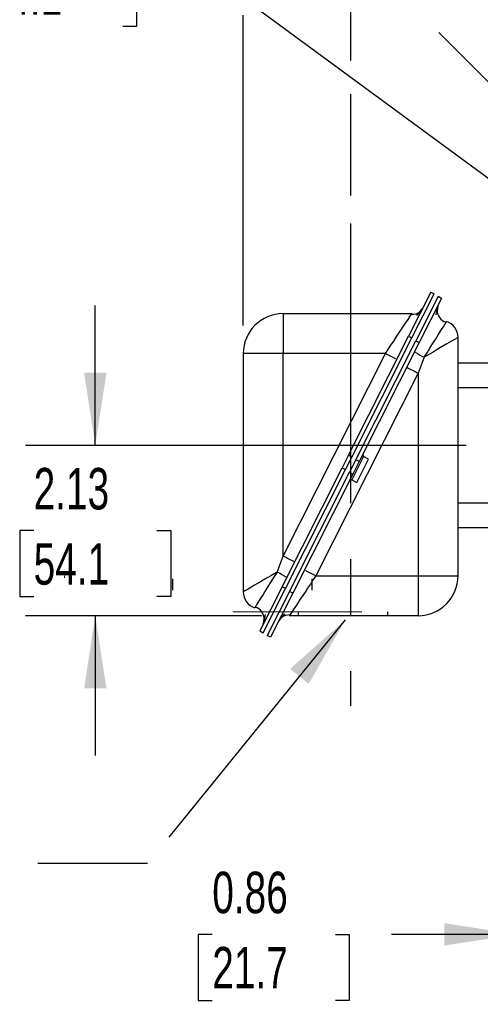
# Model space of a CAD drawing. Header units: inches. Extents: x 0 to 77, y 0 to 59.5.
# Tile 11 of 22: x 50.3 to 56.1, y 13.9 to 26.2. Entities that reach past the tile are written whole.
import ezdxf

# ---------------------------------------------------------------- set-up
doc = ezdxf.new("R2010")
doc.units = ezdxf.units.IN
doc.header["$LTSCALE"] = 7
doc.header["$MEASUREMENT"] = 0
doc.linetypes.add('CENTERX2', pattern=[0.8, 0.5, -0.1, 0.1, -0.1])
doc.linetypes.add('HIDDEN', pattern=[0.075, 0.05, -0.025])
doc.layers.add('CENTER', color=40, linetype='CENTERX2')
doc.layers.add('HIDDEN', color=102, linetype='HIDDEN')
doc.layers.add('DIMENSIONS', color=140, linetype='Continuous', lineweight=25)
doc.layers.add('TEXT', color=140, linetype='Continuous', lineweight=25)
doc.styles.add('SLDTEXTSTYLE0', font='TXT', dxfattribs={"width": 0.7})
doc.dimstyles.new('SLDDIMSTYLE1', dxfattribs={"dimtxt": 0.518519, "dimasz": 0.91, "dimexe": 0, "dimexo": 0.0625, "dimgap": 0.12963, "dimtad": 0, "dimtih": 1, "dimtoh": 1, "dimrnd": 1e-09, "dimdsep": 46, "dimtxsty": 'SLDTEXTSTYLE0', "dimsah": 1, "dimcen": 0.09, "dimadec": 0, "dimazin": 2, "dimtfac": 1, "dimtmove": 0, "dimatfit": 0, "dimfxl": 0, "dimfrac": 2, "dimtolj": 1, "dimtzin": 12, "dimarcsym": 0})
doc.dimstyles.new('SLDDIMSTYLE2', dxfattribs={"dimtxt": 0.518519, "dimasz": 0.91, "dimexe": 0, "dimexo": 0.0625, "dimgap": 0.12963, "dimtad": 0, "dimtih": 1, "dimtoh": 1, "dimrnd": 1e-09, "dimzin": 12, "dimdsep": 46, "dimtxsty": 'SLDTEXTSTYLE0', "dimsah": 1, "dimcen": 0.09, "dimadec": 0, "dimazin": 3, "dimtfac": 1, "dimtofl": 0, "dimtmove": 0, "dimatfit": 3, "dimfxl": 0, "dimfrac": 2, "dimtolj": 1, "dimtzin": 12, "dimarcsym": 0})
doc.dimstyles.new('SLDDIMSTYLE3', dxfattribs={"dimtxt": 0.518519, "dimasz": 0.91, "dimexe": 0, "dimexo": 0.0625, "dimgap": 0.12963, "dimtad": 0, "dimtih": 1, "dimtoh": 1, "dimdec": 4, "dimlfac": 7, "dimzin": 12, "dimdsep": 46, "dimtxsty": 'SLDTEXTSTYLE0', "dimsah": 1, "dimcen": 0.09, "dimadec": 0, "dimazin": 3, "dimtfac": 1, "dimtdec": 0, "dimtofl": 0, "dimtmove": 0, "dimatfit": 3, "dimfxl": 0, "dimfrac": 2, "dimtolj": 1, "dimtzin": 12, "dimarcsym": 0})
doc.dimstyles.new('SLDDIMSTYLE4', dxfattribs={"dimtxt": 0.518519, "dimasz": 0.91, "dimexe": 0, "dimexo": 0.0625, "dimgap": 0.12963, "dimtad": 0, "dimtih": 1, "dimtoh": 1, "dimrnd": 1e-09, "dimzin": 12, "dimdsep": 46, "dimtxsty": 'SLDTEXTSTYLE0', "dimsah": 1, "dimcen": 0.09, "dimadec": 0, "dimazin": 3, "dimtfac": 1, "dimtmove": 0, "dimatfit": 0, "dimfxl": 0, "dimfrac": 2, "dimtolj": 1, "dimtzin": 12, "dimarcsym": 0})
doc.dimstyles.new('SLDDIMSTYLE5', dxfattribs={"dimtxt": 0.518519, "dimasz": 0.91, "dimexe": 0, "dimexo": 0.0625, "dimgap": 0.12963, "dimtad": 0, "dimtih": 1, "dimtoh": 1, "dimrnd": 1e-09, "dimzin": 12, "dimdsep": 46, "dimtxsty": 'SLDTEXTSTYLE0', "dimsah": 1, "dimcen": 0, "dimadec": 0, "dimazin": 3, "dimtfac": 1, "dimtofl": 0, "dimtmove": 0, "dimatfit": 3, "dimfxl": 0, "dimfrac": 2, "dimtolj": 1, "dimtzin": 12, "dimarcsym": 0})
doc.dimstyles.new('SLDDIMSTYLE8', dxfattribs={"dimtxt": 0.18, "dimasz": 0.91, "dimexe": 0, "dimexo": 0.0625, "dimgap": 0, "dimtad": 0, "dimtih": 1, "dimtoh": 1, "dimdec": 0, "dimrnd": 1e-09, "dimzin": 0, "dimdsep": 46, "dimtxsty": 'Standard', "dimsah": 1, "dimcen": 0.09, "dimadec": 0, "dimazin": 0, "dimtfac": 0.91, "dimtdec": 0, "dimtofl": 0, "dimtmove": 0, "dimatfit": 3, "dimfxl": 0, "dimfrac": 2, "dimtolj": 1, "dimtzin": 0, "dimarcsym": 0})

# ---------------------------------------------------------------- blocks, each defined once
blk = doc.blocks.new('_D_3')
at = {"layer": 'DIMENSIONS'}
for p, q in [((60.728, 25.67), (60.728, 28.153)), ((57.434, 24.139), (55.561, 26.012))]:
    blk.add_line(p, q, dxfattribs=at)
for start, end in [(90, 106.6788), (118.5784, 135)]:
    blk.add_arc((60.728, 20.846), 6.432, start, end, dxfattribs=at)
for points in [[(60.728, 27.278), (59.811, 27.353), (59.83, 27.074)], [(56.18, 25.394), (56.959, 25.885), (56.775, 26.096)]]:
    blk.add_solid(points, dxfattribs=at)
at = {"layer": 'DIMENSIONS', "insert": (57.651, 27.044), "char_height": 0.5185, "attachment_point": 1, "style": 'SLDTEXTSTYLE0'}
blk.add_mtext('45°', dxfattribs=at)
blk = doc.blocks.new('_D_4')
at = {"layer": 'DIMENSIONS'}
for p, q in [((51.263, 20.846), (51.263, 22.596)), ((55.903, 20.846), (50.388, 20.846)), ((50.492, 19.78), (50.318, 19.78)), ((50.318, 19.78), (50.318, 18.955)), ((52.033, 19.78), (52.207, 19.78)), ((52.207, 19.78), (52.207, 18.955)), ((50.318, 18.955), (50.492, 18.955)), ((52.207, 18.955), (52.033, 18.955)), ((53.341, 18.716), (50.388, 18.716)), ((51.263, 18.716), (51.263, 16.966))]:
    blk.add_line(p, q, dxfattribs=at)
for points in [[(51.263, 20.846), (51.403, 21.756), (51.123, 21.756)], [(51.263, 18.716), (51.123, 17.806), (51.403, 17.806)]]:
    blk.add_solid(points, dxfattribs=at)
at = {"layer": 'DIMENSIONS', "char_height": 0.5185, "attachment_point": 1, "style": 'SLDTEXTSTYLE0'}
for s, insert in [('2.13', (50.492, 20.564)), ('54.1', (50.492, 19.623))]:
    blk.add_mtext(s, dxfattribs=dict(at, insert=insert))
blk = doc.blocks.new('_D_5')
at = {"layer": 'DIMENSIONS'}
for p, q in [((49.634, 26.91), (49.459, 26.91)), ((49.459, 26.91), (49.459, 26.086)), ((51.606, 26.91), (51.78, 26.91)), ((51.78, 26.91), (51.78, 26.086)), ((52.473, 26.91), (51.954, 26.91)), ((57.65, 23.107), (52.473, 26.91)), ((49.459, 26.086), (49.634, 26.086)), ((51.78, 26.086), (51.606, 26.086))]:
    blk.add_line(p, q, dxfattribs=at)
blk.add_solid([(57.65, 23.107), (56.999, 23.759), (56.833, 23.533)], dxfattribs=at)
at = {"layer": 'DIMENSIONS', "char_height": 0.5185, "attachment_point": 1, "style": 'SLDTEXTSTYLE0'}
for s, insert in [('%%c', (49.458, 27.695)), ('7.64', (50.241, 27.695)), ('194.1', (49.634, 26.754))]:
    blk.add_mtext(s, dxfattribs=dict(at, insert=insert))
blk = doc.blocks.new('_D_13')
at = {"layer": 'DIMENSIONS'}
for p, q in [((53.114, 28.862), (53.114, 32.305)), ((60.728, 25.67), (60.728, 32.305)), ((53.114, 31.43), (56.491, 31.43)), ((57.194, 31.429), (57.02, 31.429)), ((57.02, 31.429), (57.02, 30.605)), ((59.166, 31.429), (59.34, 31.429)), ((59.34, 31.429), (59.34, 30.605)), ((60.728, 31.43), (59.869, 31.43)), ((57.02, 30.605), (57.194, 30.605)), ((59.34, 30.605), (59.166, 30.605)), ((53.114, 26.649), (53.114, 28.442)), ((53.114, 22.345), (53.114, 26.229))]:
    blk.add_line(p, q, dxfattribs=at)
for points in [[(53.114, 31.43), (54.024, 31.29), (54.024, 31.57)], [(60.728, 31.43), (59.818, 31.57), (59.818, 31.29)]]:
    blk.add_solid(points, dxfattribs=at)
at = {"layer": 'DIMENSIONS', "char_height": 0.5185, "attachment_point": 1, "style": 'SLDTEXTSTYLE0'}
for s, insert in [('7.61', (57.409, 32.214)), ('193.4', (57.194, 31.273))]:
    blk.add_mtext(s, dxfattribs=dict(at, insert=insert))
blk = doc.blocks.new('_D_14')
at = {"layer": 'DIMENSIONS'}
for p, q in [((54.459, 25.662), (54.459, 30.425)), ((60.728, 25.67), (60.728, 30.425)), ((54.459, 29.55), (56.491, 29.55)), ((57.194, 29.549), (57.02, 29.549)), ((57.02, 29.549), (57.02, 28.725)), ((59.166, 29.549), (59.34, 29.549)), ((59.34, 29.549), (59.34, 28.725)), ((60.728, 29.55), (59.869, 29.55)), ((57.02, 28.725), (57.194, 28.725)), ((59.34, 28.725), (59.166, 28.725)), ((54.459, 23.973), (54.459, 25.242))]:
    blk.add_line(p, q, dxfattribs=at)
for points in [[(54.459, 29.55), (55.369, 29.41), (55.369, 29.69)], [(60.728, 29.55), (59.818, 29.69), (59.818, 29.41)]]:
    blk.add_solid(points, dxfattribs=at)
at = {"layer": 'DIMENSIONS', "char_height": 0.5185, "attachment_point": 1, "style": 'SLDTEXTSTYLE0'}
for s, insert in [('6.27', (57.409, 30.334)), ('159.2', (57.194, 29.393))]:
    blk.add_mtext(s, dxfattribs=dict(at, insert=insert))
blk = doc.blocks.new('_D_15')
at = {"layer": 'DIMENSIONS'}
for p, q in [((56.542, 16.411), (56.542, 13.853)), ((57.398, 16.122), (57.398, 13.853)), ((52.727, 14.727), (52.552, 14.727)), ((52.552, 14.727), (52.552, 13.903)), ((54.268, 14.727), (54.442, 14.727)), ((54.442, 14.727), (54.442, 13.903)), ((56.542, 14.728), (54.971, 14.728)), ((57.398, 14.728), (59.148, 14.728)), ((52.552, 13.903), (52.727, 13.903)), ((54.442, 13.903), (54.268, 13.903))]:
    blk.add_line(p, q, dxfattribs=at)
for points in [[(56.542, 14.728), (55.632, 14.868), (55.632, 14.588)], [(57.398, 14.728), (58.308, 14.588), (58.308, 14.868)]]:
    blk.add_solid(points, dxfattribs=at)
at = {"layer": 'DIMENSIONS', "char_height": 0.5185, "attachment_point": 1, "style": 'SLDTEXTSTYLE0'}
for s, insert in [('0.86', (52.727, 15.512)), ('21.7', (52.727, 14.571))]:
    blk.add_mtext(s, dxfattribs=dict(at, insert=insert))

msp = doc.modelspace()

# ---------------------------------------------------------------- linework, layer by layer
for p, q in [((55.461363, 22.76535), (55.182143, 22.212047)), ((55.224817, 22.190512), (55.504037, 22.743814)), ((55.553098, 22.707855), (55.273878, 22.154553)), ((55.595772, 22.68632), (55.316552, 22.133018)), ((55.461363, 22.76535), (55.504037, 22.743814)), ((55.595772, 22.68632), (55.553098, 22.707855)), ((53.614037, 22.49535), (53.614037, 21.995349)), ((53.614037, 22.49535), (55.226634, 22.49535)), ((54.43048, 20.72255), (55.182143, 22.212047)), ((54.473154, 20.701015), (55.224817, 22.190512)), ((55.182143, 22.212047), (55.224817, 22.190512)), ((55.803098, 19.215695), (55.803098, 22.197895)), ((54.522214, 20.665056), (55.273878, 22.154553)), ((55.316552, 22.133018), (54.564888, 20.643521)), ((55.273878, 22.154553), (55.316552, 22.133018)), ((53.114037, 21.995349), (53.114037, 19.01315)), ((53.614037, 21.995349), (53.114037, 21.995349)), ((54.893569, 21.995349), (53.614037, 21.995349)), ((53.614037, 19.459828), (53.614037, 21.995349)), ((53.614037, 19.459828), (54.893569, 21.995349)), ((54.893569, 21.995349), (55.019013, 21.932045)), ((55.379147, 21.950139), (55.303098, 21.751217)), ((56.476072, 21.875695), (55.803098, 21.875695)), ((55.303098, 21.751217), (54.023565, 19.215695)), ((55.303098, 21.751217), (55.303098, 19.215695)), ((56.41275, 21.565695), (55.803098, 21.565695)), ((54.43048, 20.72255), (54.352247, 20.567524)), ((54.394921, 20.545989), (54.473154, 20.701015)), ((54.473154, 20.701015), (54.43048, 20.72255)), ((54.619676, 20.707695), (54.472083, 20.415226)), ((54.682169, 20.676159), (54.619676, 20.707695)), ((54.522214, 20.665056), (54.443981, 20.510029)), ((54.564888, 20.643521), (54.486655, 20.488494)), ((54.564888, 20.643521), (54.522214, 20.665056)), ((54.534577, 20.383689), (54.682169, 20.676159)), ((53.600583, 19.078027), (54.352247, 20.567524)), ((53.643257, 19.056492), (54.394921, 20.545989)), ((53.692318, 19.020533), (54.443981, 20.510029)), ((54.486655, 20.488494), (53.734992, 18.998997)), ((54.352247, 20.567524), (54.394921, 20.545989)), ((54.443981, 20.510029), (54.486655, 20.488494)), ((54.472083, 20.415226), (54.534577, 20.383689)), ((56.41275, 20.125695), (55.803098, 20.125695)), ((56.476072, 19.815695), (55.803098, 19.815695)), ((53.537988, 19.260906), (53.614037, 19.459828)), ((54.023565, 19.215695), (53.898122, 19.278999)), ((54.023565, 19.215695), (55.303098, 19.215695)), ((55.303098, 19.215695), (55.803098, 19.215695)), ((55.303098, 19.215695), (55.303098, 18.715695)), ((53.600583, 19.078027), (53.321363, 18.524725)), ((53.364037, 18.503189), (53.643257, 19.056492)), ((53.692318, 19.020533), (53.413098, 18.46723)), ((53.734992, 18.998997), (53.455772, 18.445695)), ((53.643257, 19.056492), (53.600583, 19.078027)), ((53.734992, 18.998997), (53.692318, 19.020533)), ((55.303098, 18.715695), (53.690501, 18.715695)), ((53.321363, 18.524725), (53.364037, 18.503189)), ((53.455772, 18.445695), (53.413098, 18.46723))]:
    msp.add_line(p, q)
at = {"color": 179, "linetype": 'Continuous', "lineweight": 18}
msp.add_line((54.598098, 18.763495), (52.985501, 18.763495), dxfattribs=at)
at = {"flags": 128}
for points in [[(55.354278, 22.558866), (55.327423, 22.524237), (55.283943, 22.470418)], [(55.527135, 22.480818), (55.540498, 22.546983), (55.551251, 22.591023)], [(55.550832, 22.588748), (55.550268, 22.587225), (55.545578, 22.548773)], [(54.893569, 21.995349), (54.934082, 22.056207), (54.962645, 22.099049), (54.998373, 22.152699), (55.02923, 22.199003), (55.088251, 22.28761), (55.13776, 22.361935), (55.176914, 22.420752), (55.204538, 22.462183), (55.218903, 22.483765)], [(55.218903, 22.483765), (55.22111, 22.487082), (55.226634, 22.49535)], [(55.803098, 22.197895), (55.801261, 22.196819), (55.795736, 22.19359), (55.786523, 22.188208), (55.759978, 22.172684), (55.720667, 22.149722), (55.661771, 22.115271), (55.585064, 22.070477), (55.540389, 22.044362), (55.489627, 22.0147), (55.379147, 21.950139)], [(53.537988, 19.260906), (53.459351, 19.21495), (53.383642, 19.170706), (53.309029, 19.127127), (53.24831, 19.091618), (53.208718, 19.068497), (53.176188, 19.049486), (53.150717, 19.034586), (53.134654, 19.025207), (53.123178, 19.018508), (53.114037, 19.01315)], [(54.023565, 19.215695), (53.983052, 19.154837), (53.95449, 19.111995), (53.918762, 19.058345), (53.887905, 19.012042), (53.828884, 18.923434), (53.779374, 18.84911), (53.740221, 18.790292), (53.712597, 18.748862), (53.698232, 18.727279)], [(53.389999, 18.730226), (53.376637, 18.664062), (53.365884, 18.620022)], [(53.562857, 18.652179), (53.589712, 18.686807), (53.633192, 18.740627)], [(53.698232, 18.727279), (53.696025, 18.723963), (53.690501, 18.715695)]]:
    msp.add_lwpolyline(points, dxfattribs=at)
for centre, radius, start, end in [((55.700568, 22.540485), 0.160599, 178.0988102, 253.3058874), ((53.614037, 21.995349), 0.5, 90, 180), ((55.23255, 22.62324), 0.137491, 264.330968, 313.3416629), ((32.598919, 36.482902), 27.021102, 327.4639525, 328.5788496), ((55.595298, 22.197895), 0.2078, 0, 72.55209), ((55.792081, 22.794204), 0.93966, 236.0126943, 243.9311666), ((63.123957, 37.426604), 17.518094, 242.9608892, 243.4841971), ((54.628686, 20.725551), 0.02, 153.2225432, 243.2225432), ((54.463073, 20.397371), 0.02, 63.2225432, 153.2225432), ((47.652057, 7.467995), 13.392134, 62.8802759, 63.5648105), ((76.318216, 4.728143), 27.021102, 147.4639525, 148.5788496), ((53.116725, 18.401967), 0.95668, 56.1231451, 63.8745247), ((55.303098, 19.215695), 0.5, 270, 0), ((53.321837, 19.01315), 0.2078, 180, 252.55209), ((53.216567, 18.670559), 0.160599, 358.098811, 73.305889), ((53.211557, 18.662272), 0.16, 333.222491, 360), ((53.684585, 18.587805), 0.137491, 84.330968, 133.3416629)]:
    msp.add_arc(centre, radius, start, end)
at = {"color": 179, "linetype": 'Continuous', "lineweight": 18}
msp.add_arc((50.941262, 19.197054), 0.063204, 154.9020777, 187.5568927, dxfattribs=at)
at = {"layer": 'CENTER'}
msp.add_line((54.458567, 23.623283), (54.458567, 17.587761), dxfattribs=at)
at = {"layer": 'HIDDEN'}
for p, q in [((52.228098, 19.176695), (52.228098, 19.033695)), ((53.978098, 19.033695), (53.978098, 19.176695)), ((53.803098, 18.763495), (53.803098, 18.715695)), ((54.923098, 18.715695), (54.923098, 18.763495))]:
    msp.add_line(p, q, dxfattribs=at)

# ---------------------------------------------------------------- dimensions: what is measured, and where the dimension line sits
at = {"layer": 'DIMENSIONS'}
for base, p1, p2, dimstyle, picture, middle in [((60.728098, 31.430365), (53.114037, 21.995349), (60.728098, 25.320355), 'SLDDIMSTYLE2', '_D_13', (58.180023, 31.430365)), ((60.728098, 29.550188), (54.458567, 23.623283), (60.728098, 25.320355), 'SLDDIMSTYLE2', '_D_14', (58.180023, 29.550188)), ((56.541793, 14.728336), (57.397723, 16.471807), (56.541793, 16.761046), 'SLDDIMSTYLE1', '_D_15', (53.497117, 14.728336))]:
    dim = msp.add_linear_dim(base=base, p1=p1, p2=p2, dimstyle=dimstyle, dxfattribs=at)
    dim.commit()
    dim.dimension.update_dxf_attribs({"geometry": picture, "text_midpoint": middle, "dimtype": 160})
dim = msp.add_angular_dim_2l(base=(59.795245, 27.209524), line1=((60.728098, 25.320355), (60.728098, 16.371035)), line2=((57.681975, 23.891818), (63.774221, 17.799572)), dimstyle='SLDDIMSTYLE3', dxfattribs=at)
dim.commit()
dim.dimension.update_dxf_attribs({"geometry": '_D_3', "text_midpoint": (58.26674, 26.787938), "dimtype": 162})
dim = msp.add_diameter_dim_2p(p1=(63.806634, 18.584055), p2=(57.649561, 23.107335), dimstyle='SLDDIMSTYLE5', dxfattribs=at)
dim.commit()
dim.dimension.update_dxf_attribs({"geometry": '_D_5', "text_midpoint": (50.619829, 26.91043), "dimtype": 163})
dim = msp.add_linear_dim(base=(51.262698, 20.845695), p1=(53.690501, 18.715695), p2=(56.253438, 20.845695), angle=90, dimstyle='SLDDIMSTYLE4', dxfattribs=at)
dim.commit()
dim.dimension.update_dxf_attribs({"geometry": '_D_4', "text_midpoint": (51.262698, 19.780695), "dimtype": 160})

# ---------------------------------------------------------------- leaders
at = {"layer": 'TEXT', "linetype": 'CENTERX2', "lineweight": 18}
msp.add_leader([(54.391552, 18.662764), (51.916283, 15.61664), (50.544937, 15.61664)], dimstyle='SLDDIMSTYLE8', dxfattribs=at)

doc.saveas('drawing.dxf')
